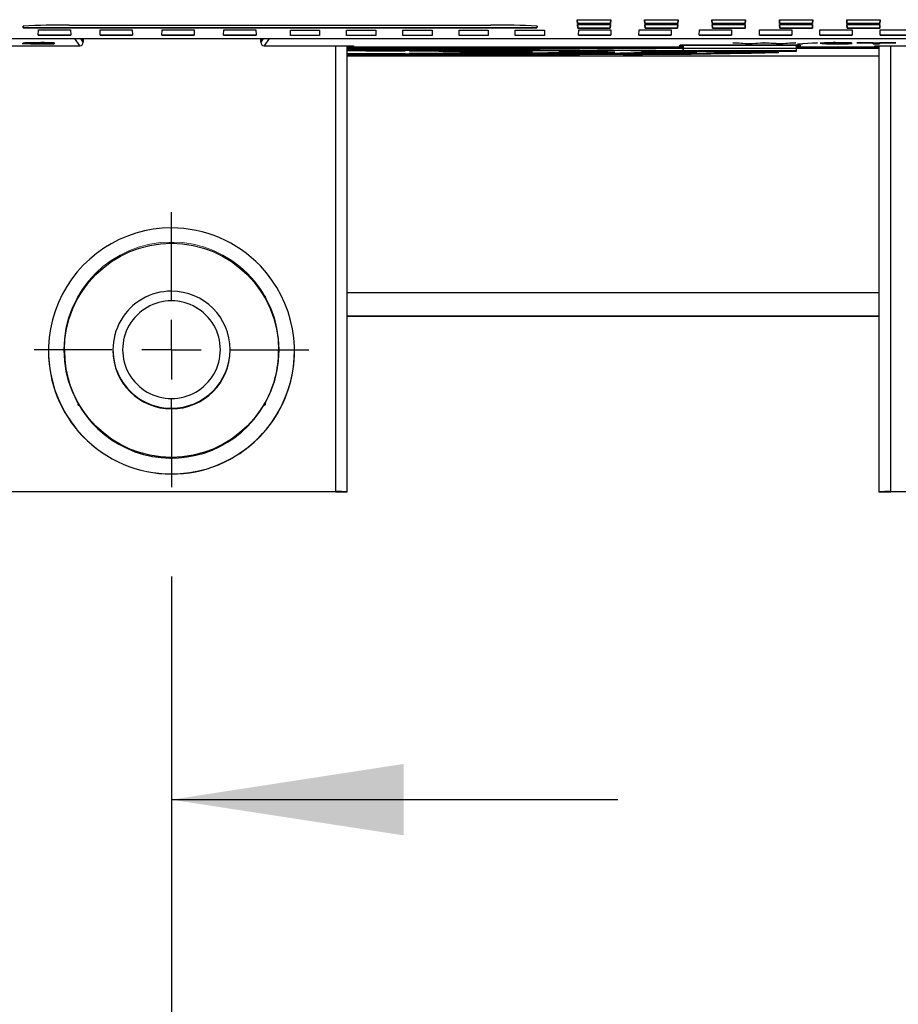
# Model space of a CAD drawing. Header units: millimetres. Extents: x 0 to 1676, y 0 to 1295.
# Tile 4 of 64: x 238 to 313, y 224 to 308. Entities that reach past the tile are written whole.
import ezdxf

# ---------------------------------------------------------------- set-up
doc = ezdxf.new("R2010")
doc.units = ezdxf.units.MM
doc.header["$LTSCALE"] = 6
doc.linetypes.add('CENTERX2', pattern=[20.32, 12.7, -2.54, 2.54, -2.54])
doc.layers.add('CENTER', color=40, linetype='CENTERX2')
doc.layers.add('DIMENSIONS', color=140, linetype='Continuous', lineweight=25)
doc.styles.add('SLDTEXTSTYLE0', font='TXT', dxfattribs={"width": 0.7})
doc.dimstyles.new('SLDDIMSTYLE0', dxfattribs={"dimtxt": 12.948047, "dimasz": 19.812, "dimexe": 0, "dimexo": 0.0625, "dimgap": 3.237012, "dimtad": 0, "dimtih": 1, "dimtoh": 1, "dimrnd": 1e-09, "dimzin": 12, "dimdsep": 46, "dimtxsty": 'SLDTEXTSTYLE0', "dimsah": 1, "dimcen": 0.09, "dimadec": 0, "dimazin": 3, "dimtfac": 1, "dimtofl": 0, "dimtmove": 0, "dimatfit": 3, "dimfxl": 0, "dimfrac": 2, "dimtolj": 1, "dimtzin": 12, "dimarcsym": 0})
doc.dimstyles.new('SLDDIMSTYLE2', dxfattribs={"dimtxt": 12.948047, "dimasz": 19.812, "dimexe": 0, "dimexo": 0.0625, "dimgap": 3.237012, "dimtad": 0, "dimtih": 1, "dimtoh": 1, "dimrnd": 1e-09, "dimzin": 4, "dimdsep": 46, "dimtxsty": 'SLDTEXTSTYLE0', "dimsah": 1, "dimcen": 0.09, "dimadec": 0, "dimazin": 1, "dimtfac": 1, "dimtmove": 0, "dimatfit": 0, "dimfxl": 0, "dimfrac": 2, "dimtolj": 1, "dimtzin": 12, "dimarcsym": 0})

# ---------------------------------------------------------------- blocks, each defined once
blk = doc.blocks.new('_D_4')
at = {"layer": 'DIMENSIONS'}
for p, q in [((136.35, 279.994), (136.35, 171.345)), ((366.507, 279.994), (366.507, 171.345)), ((136.35, 190.395), (214.648, 190.395)), ((232.19, 190.395), (227.842, 190.395)), ((227.842, 190.395), (227.842, 169.816)), ((270.667, 190.395), (275.015, 190.395)), ((275.015, 190.395), (275.015, 169.816)), ((366.507, 190.395), (288.209, 190.395)), ((227.842, 169.816), (232.19, 169.816)), ((275.015, 169.816), (270.667, 169.816))]:
    blk.add_line(p, q, dxfattribs=at)
for points in [[(136.35, 190.395), (156.162, 187.347), (156.162, 193.443)], [(366.507, 190.395), (346.695, 193.443), (346.695, 187.347)]]:
    blk.add_solid(points, dxfattribs=at)
at = {"layer": 'DIMENSIONS', "char_height": 12.7, "attachment_point": 1, "style": 'SLDTEXTSTYLE0'}
for s, insert in [('230.2', (226.805, 209.665)), ('9.06', (232.19, 186.187))]:
    blk.add_mtext(s, dxfattribs=dict(at, insert=insert))
blk = doc.blocks.new('_D_6')
at = {"layer": 'DIMENSIONS'}
for p, q in [((136.35, 279.994), (136.35, 222.789)), ((251.346, 260.892), (251.346, 222.789)), ((136.35, 241.839), (98.25, 241.839)), ((174.61, 241.839), (170.262, 241.839)), ((170.262, 241.839), (170.262, 221.261)), ((213.086, 241.839), (217.434, 241.839)), ((217.434, 241.839), (217.434, 221.261)), ((251.346, 241.839), (289.446, 241.839)), ((170.262, 221.261), (174.61, 221.261)), ((217.434, 221.261), (213.086, 221.261))]:
    blk.add_line(p, q, dxfattribs=at)
for points in [[(136.35, 241.839), (116.538, 244.887), (116.538, 238.791)], [(251.346, 241.839), (271.158, 238.791), (271.158, 244.887)]]:
    blk.add_solid(points, dxfattribs=at)
at = {"layer": 'DIMENSIONS', "char_height": 12.7, "attachment_point": 1, "style": 'SLDTEXTSTYLE0'}
for s, insert in [('115.0', (169.224, 261.109)), ('4.53', (174.61, 237.632))]:
    blk.add_mtext(s, dxfattribs=dict(at, insert=insert))
blk = doc.blocks.new('SW_CENTERMARKSYMBOL_2')
at = {"layer": 'CENTER', "color": 0}
for p, q in [((0, 5.08), (0, 11.734)), ((0, 0), (0, 2.54)), ((-5.08, 0), (-11.734, 0)), ((0, 0), (-2.54, 0)), ((0, 0), (0, -2.54)), ((0, 0), (2.54, 0)), ((5.08, 0), (11.734, 0)), ((0, -5.08), (0, -11.734))]:
    blk.add_line(p, q, dxfattribs=at)

msp = doc.modelspace()

# ---------------------------------------------------------------- linework, layer by layer
for p, q in [((238.682, 307.867), (238.691, 307.732)), ((238.682, 307.867), (238.682, 307.862)), ((238.691, 307.727), (238.682, 307.862)), ((238.691, 307.732), (282.545, 307.732)), ((238.691, 307.727), (238.691, 307.732)), ((282.545, 307.727), (238.691, 307.727)), ((242.618, 307.951), (278.618, 307.951)), ((282.545, 307.732), (282.554, 307.867)), ((282.554, 307.862), (282.545, 307.727)), ((282.545, 307.732), (282.545, 307.727)), ((282.554, 307.867), (282.554, 307.862)), ((286.006, 308.106), (285.989, 308.421)), ((285.989, 308.421), (288.847, 308.421)), ((285.989, 308.421), (286.006, 308.111)), ((286.006, 308.111), (286.006, 308.106)), ((286.006, 308.111), (288.83, 308.111)), ((288.83, 308.106), (286.006, 308.106)), ((286.011, 308.011), (288.825, 308.011)), ((286.028, 307.698), (286.011, 308.011)), ((286.011, 308.011), (286.028, 307.703)), ((286.028, 307.703), (286.028, 307.698)), ((286.028, 307.703), (288.808, 307.703)), ((288.808, 307.698), (286.028, 307.698)), ((288.825, 308.011), (288.808, 307.698)), ((288.808, 307.703), (288.825, 308.011)), ((288.808, 307.703), (288.808, 307.698)), ((288.847, 308.421), (288.83, 308.106)), ((288.83, 308.111), (288.847, 308.421)), ((288.83, 308.106), (288.83, 308.111)), ((291.756, 308.106), (291.739, 308.421)), ((291.739, 308.421), (294.597, 308.421)), ((291.739, 308.421), (291.756, 308.111)), ((291.756, 308.111), (291.756, 308.106)), ((291.756, 308.111), (294.58, 308.111)), ((294.58, 308.106), (291.756, 308.106)), ((291.761, 308.011), (294.575, 308.011)), ((291.778, 307.698), (291.761, 308.011)), ((291.761, 308.011), (291.778, 307.703)), ((291.778, 307.703), (291.778, 307.698)), ((291.778, 307.703), (294.558, 307.703)), ((294.558, 307.698), (291.778, 307.698)), ((294.575, 308.011), (294.558, 307.698)), ((294.558, 307.703), (294.575, 308.011)), ((294.558, 307.703), (294.558, 307.698)), ((294.597, 308.421), (294.58, 308.106)), ((294.58, 308.111), (294.597, 308.421)), ((294.58, 308.106), (294.58, 308.111)), ((297.506, 308.106), (297.489, 308.421)), ((297.489, 308.421), (300.347, 308.421)), ((297.489, 308.421), (297.506, 308.111)), ((297.506, 308.111), (297.506, 308.106)), ((297.506, 308.111), (300.33, 308.111)), ((300.33, 308.106), (297.506, 308.106)), ((297.511, 308.011), (300.325, 308.011)), ((297.528, 307.698), (297.511, 308.011)), ((297.511, 308.011), (297.528, 307.703)), ((297.528, 307.703), (297.528, 307.698)), ((297.528, 307.703), (300.308, 307.703)), ((300.308, 307.698), (297.528, 307.698)), ((300.325, 308.011), (300.308, 307.698)), ((300.308, 307.703), (300.325, 308.011)), ((300.308, 307.703), (300.308, 307.698)), ((300.347, 308.421), (300.33, 308.106)), ((300.33, 308.111), (300.347, 308.421)), ((300.33, 308.106), (300.33, 308.111)), ((303.256, 308.106), (303.239, 308.421)), ((303.239, 308.421), (306.097, 308.421)), ((303.239, 308.421), (303.256, 308.111)), ((303.256, 308.111), (303.256, 308.106)), ((303.256, 308.111), (306.08, 308.111)), ((306.08, 308.106), (303.256, 308.106)), ((303.261, 308.011), (306.075, 308.011)), ((303.278, 307.698), (303.261, 308.011)), ((303.261, 308.011), (303.278, 307.703)), ((303.278, 307.703), (303.278, 307.698)), ((303.278, 307.703), (306.058, 307.703)), ((306.058, 307.698), (303.278, 307.698)), ((306.075, 308.011), (306.058, 307.698)), ((306.058, 307.703), (306.075, 308.011)), ((306.058, 307.703), (306.058, 307.698)), ((306.097, 308.421), (306.08, 308.106)), ((306.08, 308.111), (306.097, 308.421)), ((306.08, 308.106), (306.08, 308.111)), ((309.006, 308.106), (308.989, 308.421)), ((308.989, 308.421), (311.847, 308.421)), ((308.989, 308.421), (309.006, 308.111)), ((309.006, 308.111), (309.006, 308.106)), ((309.006, 308.111), (311.83, 308.111)), ((311.83, 308.106), (309.006, 308.106)), ((309.011, 308.011), (311.825, 308.011)), ((309.028, 307.698), (309.011, 308.011)), ((309.011, 308.011), (309.028, 307.703)), ((309.028, 307.703), (309.028, 307.698)), ((309.028, 307.703), (311.808, 307.703)), ((311.808, 307.698), (309.028, 307.698)), ((311.825, 308.011), (311.808, 307.698)), ((311.808, 307.703), (311.825, 308.011)), ((311.808, 307.703), (311.808, 307.698)), ((311.847, 308.421), (311.83, 308.106)), ((311.83, 308.111), (311.847, 308.421)), ((311.83, 308.106), (311.83, 308.111)), ((184.189, 306.802), (243.089, 306.802)), ((239.97, 307.097), (239.988, 307.549)), ((239.97, 307.102), (242.741, 307.102)), ((242.741, 307.097), (239.97, 307.097)), ((239.988, 307.549), (242.723, 307.549)), ((242.723, 307.549), (242.741, 307.097)), ((243.093, 306.802), (243.089, 306.802)), ((243.512, 306.198), (243.089, 306.802)), ((243.093, 306.802), (259.686, 306.802)), ((243.808, 306.503), (243.599, 306.802)), ((243.808, 306.5), (243.808, 306.802)), ((243.808, 306.802), (243.808, 306.503)), ((245.245, 307.097), (245.264, 307.549)), ((248.017, 307.097), (245.245, 307.097)), ((245.246, 307.102), (248.017, 307.102)), ((245.264, 307.549), (247.998, 307.549)), ((247.998, 307.549), (248.017, 307.097)), ((250.521, 307.097), (250.539, 307.549)), ((250.521, 307.102), (253.292, 307.102)), ((253.292, 307.097), (250.521, 307.097)), ((250.539, 307.549), (253.274, 307.549)), ((253.274, 307.549), (253.292, 307.097)), ((255.796, 307.097), (255.814, 307.549)), ((255.796, 307.102), (258.567, 307.102)), ((258.567, 307.097), (255.796, 307.097)), ((255.814, 307.549), (258.549, 307.549)), ((258.549, 307.549), (258.567, 307.097)), ((258.97, 306.802), (258.97, 306.5)), ((259.179, 306.802), (258.97, 306.503)), ((258.97, 306.503), (258.97, 306.802)), ((259.689, 306.802), (259.267, 306.198)), ((259.689, 306.802), (259.686, 306.802)), ((259.689, 306.802), (318.543, 306.802)), ((261.5, 307.538), (263.991, 307.538)), ((261.5, 307.085), (261.5, 307.538)), ((261.5, 307.09), (263.991, 307.09)), ((263.991, 307.085), (261.5, 307.085)), ((263.991, 307.538), (263.991, 307.085)), ((266.3, 307.538), (268.791, 307.538)), ((266.3, 307.085), (266.3, 307.538)), ((266.3, 307.09), (268.791, 307.09)), ((268.791, 307.085), (266.3, 307.085)), ((268.791, 307.538), (268.791, 307.085)), ((271.1, 307.538), (273.591, 307.538)), ((271.1, 307.085), (271.1, 307.538)), ((271.1, 307.09), (273.591, 307.09)), ((273.591, 307.085), (271.1, 307.085)), ((273.591, 307.538), (273.591, 307.085)), ((275.9, 307.538), (278.391, 307.538)), ((275.9, 307.085), (275.9, 307.538)), ((275.9, 307.09), (278.391, 307.09)), ((278.391, 307.085), (275.9, 307.085)), ((278.391, 307.538), (278.391, 307.085)), ((280.7, 307.538), (283.191, 307.538)), ((280.7, 307.085), (280.7, 307.538)), ((280.7, 307.09), (283.191, 307.09)), ((283.191, 307.085), (280.7, 307.085)), ((283.191, 307.538), (283.191, 307.085)), ((286.091, 307.097), (286.109, 307.549)), ((286.091, 307.102), (288.862, 307.102)), ((288.862, 307.097), (286.091, 307.097)), ((286.109, 307.549), (288.844, 307.549)), ((288.844, 307.549), (288.862, 307.097)), ((291.241, 307.097), (291.259, 307.549)), ((291.241, 307.102), (294.012, 307.102)), ((294.012, 307.097), (291.241, 307.097)), ((291.259, 307.549), (293.994, 307.549)), ((293.994, 307.549), (294.012, 307.097)), ((296.391, 307.097), (296.409, 307.549)), ((296.391, 307.102), (299.162, 307.102)), ((299.162, 307.097), (296.391, 307.097)), ((296.409, 307.549), (299.144, 307.549)), ((299.144, 307.549), (299.162, 307.097)), ((301.541, 307.097), (301.559, 307.549)), ((301.541, 307.102), (304.312, 307.102)), ((304.312, 307.097), (301.541, 307.097)), ((301.559, 307.549), (304.294, 307.549)), ((304.294, 307.549), (304.312, 307.097)), ((306.691, 307.097), (306.709, 307.549)), ((306.691, 307.102), (309.462, 307.102)), ((309.462, 307.097), (306.691, 307.097)), ((306.709, 307.549), (309.444, 307.549)), ((309.444, 307.549), (309.462, 307.097)), ((311.841, 307.097), (311.859, 307.549)), ((311.841, 307.102), (314.612, 307.102)), ((314.612, 307.097), (311.841, 307.097)), ((311.859, 307.549), (314.594, 307.549)), ((235.889, 306.198), (243.508, 306.198)), ((238.587, 306.366), (238.587, 306.361)), ((241.322, 306.361), (238.587, 306.361)), ((238.653, 306.43), (238.654, 306.425)), ((239.187, 306.424), (238.654, 306.425)), ((239.32, 306.371), (241.322, 306.371)), ((239.52, 306.376), (241.322, 306.376)), ((239.64, 306.399), (239.64, 306.394)), ((240.021, 306.457), (240.021, 306.452)), ((241.322, 306.432), (241.322, 306.427)), ((241.322, 306.376), (241.322, 306.366)), ((241.322, 306.376), (241.322, 306.371)), ((241.322, 306.371), (241.322, 306.361)), ((241.322, 306.366), (241.322, 306.361)), ((243.808, 306.5), (243.808, 306.503)), ((258.97, 306.503), (258.97, 306.5)), ((259.27, 306.198), (266.889, 306.198)), ((265.346, 306.198), (265.346, 268.131)), ((266.346, 268.125), (266.346, 306.198)), ((295.021, 306.048), (266.346, 306.048)), ((295.021, 305.992), (266.346, 305.992)), ((266.346, 305.979), (311.746, 305.979)), ((266.346, 305.979), (295.021, 305.979)), ((266.889, 306.198), (266.889, 306.104)), ((266.889, 306.104), (295.021, 306.104)), ((294.696, 306.203), (294.813, 306.283)), ((295.021, 306.203), (294.696, 306.203)), ((294.703, 306.208), (295.021, 306.208)), ((294.813, 306.283), (304.957, 306.283)), ((295.021, 306.214), (295.062, 306.242)), ((295.021, 306.214), (295.021, 305.736)), ((295.042, 305.762), (295.062, 306.242)), ((295.062, 306.242), (304.663, 306.242)), ((299.274, 306.456), (299.815, 306.456)), ((299.274, 306.456), (299.274, 306.45)), ((299.274, 306.45), (299.815, 306.45)), ((300.347, 306.361), (299.274, 306.45)), ((299.815, 306.456), (300.446, 306.397)), ((299.815, 306.456), (299.815, 306.45)), ((299.815, 306.45), (300.446, 306.392)), ((300.932, 306.361), (300.347, 306.361)), ((300.446, 306.397), (300.446, 306.392)), ((300.621, 306.378), (300.812, 306.395)), ((300.621, 306.373), (300.812, 306.39)), ((300.621, 306.378), (300.621, 306.373)), ((300.812, 306.395), (301.622, 306.456)), ((300.812, 306.39), (301.622, 306.45)), ((300.812, 306.395), (300.812, 306.39)), ((301.832, 306.429), (300.932, 306.361)), ((301.622, 306.456), (302.364, 306.456)), ((301.622, 306.456), (301.622, 306.45)), ((301.622, 306.45), (302.364, 306.45)), ((302.088, 306.429), (301.955, 306.44)), ((302.97, 306.361), (302.088, 306.429)), ((302.364, 306.456), (302.962, 306.41)), ((302.364, 306.456), (302.364, 306.45)), ((302.364, 306.45), (302.962, 306.405)), ((302.962, 306.41), (303.289, 306.378)), ((302.962, 306.41), (302.962, 306.405)), ((302.962, 306.405), (303.289, 306.373)), ((303.56, 306.361), (302.97, 306.361)), ((303.289, 306.378), (303.487, 306.398)), ((303.289, 306.373), (303.488, 306.393)), ((303.289, 306.378), (303.289, 306.373)), ((303.487, 306.398), (304.12, 306.456)), ((303.487, 306.398), (303.488, 306.393)), ((303.488, 306.393), (304.12, 306.45)), ((304.661, 306.45), (303.56, 306.361)), ((304.12, 306.456), (304.661, 306.456)), ((304.12, 306.45), (304.12, 306.456)), ((304.12, 306.45), (304.661, 306.45)), ((304.661, 306.456), (304.661, 306.45)), ((304.663, 306.242), (304.705, 306.214)), ((304.663, 306.242), (304.683, 305.762)), ((304.704, 305.736), (304.705, 306.214)), ((304.704, 306.104), (311.389, 306.104)), ((311.746, 306.048), (304.704, 306.048)), ((311.746, 305.992), (304.704, 305.992)), ((304.704, 305.979), (311.746, 305.979)), ((304.705, 306.208), (305.067, 306.208)), ((305.075, 306.203), (304.705, 306.203)), ((304.799, 306.365), (306.082, 306.457)), ((304.799, 306.36), (306.082, 306.452)), ((304.799, 306.36), (304.799, 306.365)), ((304.799, 306.36), (305.208, 306.36)), ((304.957, 306.283), (305.075, 306.203)), ((306.491, 306.452), (305.208, 306.36)), ((306.082, 306.457), (306.491, 306.457)), ((306.082, 306.457), (306.082, 306.452)), ((306.082, 306.452), (306.491, 306.452)), ((306.491, 306.457), (306.491, 306.452)), ((306.725, 306.408), (306.725, 306.403)), ((308.136, 306.369), (308.136, 306.374)), ((308.209, 306.424), (308.209, 306.419)), ((308.212, 306.457), (308.212, 306.452)), ((308.86, 306.428), (309.393, 306.43)), ((309.393, 306.435), (309.393, 306.43)), ((309.46, 306.395), (309.46, 306.39)), ((309.86, 306.456), (313.196, 306.456)), ((309.86, 306.445), (309.86, 306.456)), ((309.86, 306.456), (309.86, 306.45)), ((309.86, 306.45), (313.195, 306.45)), ((309.86, 306.44), (309.86, 306.45)), ((309.86, 306.445), (309.86, 306.44)), ((311.261, 306.44), (309.86, 306.44)), ((311.261, 306.366), (311.261, 306.44)), ((311.261, 306.361), (311.261, 306.44)), ((311.261, 306.361), (311.261, 306.366)), ((311.261, 306.361), (311.795, 306.361)), ((311.389, 306.198), (318.962, 306.198)), ((311.389, 306.104), (311.389, 306.198)), ((311.746, 306.198), (311.746, 268.125)), ((311.795, 306.44), (311.795, 306.366)), ((313.195, 306.44), (311.795, 306.44)), ((311.795, 306.44), (311.795, 306.361)), ((311.795, 306.366), (311.795, 306.361)), ((312.746, 268.131), (312.746, 306.198)), ((313.196, 306.456), (313.195, 306.45)), ((313.195, 306.45), (313.195, 306.44)), ((313.196, 306.445), (313.195, 306.44)), ((313.196, 306.456), (313.196, 306.445)), ((267.933, 305.763), (266.346, 305.77)), ((267.933, 305.751), (266.346, 305.757)), ((266.346, 305.532), (267.933, 305.539)), ((311.746, 305.319), (266.346, 305.319)), ((267.933, 305.763), (269.939, 305.774)), ((271.29, 305.768), (267.933, 305.751)), ((267.933, 305.751), (267.933, 305.763)), ((267.933, 305.539), (271.29, 305.521)), ((271.662, 305.731), (275.019, 305.749)), ((275.019, 305.541), (271.662, 305.558)), ((272.711, 305.565), (275.019, 305.553)), ((272.903, 305.789), (274.929, 305.8)), ((276.254, 305.794), (272.903, 305.777)), ((272.903, 305.777), (272.903, 305.789)), ((272.903, 305.513), (276.254, 305.495)), ((275.019, 305.541), (275.019, 305.553)), ((279.983, 305.515), (276.632, 305.532)), ((277.414, 305.671), (281.856, 305.671)), ((277.414, 305.659), (277.414, 305.671)), ((282.161, 305.659), (277.414, 305.659)), ((277.414, 305.631), (282.161, 305.631)), ((277.716, 305.539), (279.983, 305.527)), ((277.866, 305.815), (279.907, 305.826)), ((281.214, 305.82), (277.866, 305.803)), ((277.866, 305.803), (277.866, 305.815)), ((277.866, 305.487), (281.214, 305.469)), ((279.983, 305.515), (279.983, 305.527)), ((284.943, 305.489), (281.595, 305.506)), ((282.701, 305.513), (284.943, 305.501)), ((282.824, 305.841), (284.877, 305.852)), ((286.171, 305.846), (282.824, 305.829)), ((282.824, 305.829), (282.824, 305.841)), ((282.824, 305.461), (286.171, 305.443)), ((284.442, 305.671), (288.934, 305.671)), ((284.442, 305.659), (284.442, 305.671)), ((289.182, 305.659), (284.442, 305.659)), ((284.442, 305.631), (289.182, 305.631)), ((284.943, 305.489), (284.943, 305.501)), ((286.553, 305.809), (289.9, 305.827)), ((289.9, 305.463), (286.553, 305.48)), ((287.676, 305.487), (289.9, 305.475)), ((289.9, 305.463), (289.9, 305.475)), ((291.46, 305.671), (295.987, 305.671)), ((291.46, 305.659), (291.46, 305.671)), ((296.196, 305.659), (291.46, 305.659)), ((291.46, 305.631), (296.196, 305.631)), ((295.021, 305.736), (295.042, 305.762)), ((295.021, 305.736), (304.704, 305.736)), ((304.683, 305.762), (295.042, 305.762)), ((298.473, 305.671), (303.026, 305.671)), ((298.473, 305.659), (298.473, 305.671)), ((303.207, 305.659), (298.473, 305.659)), ((298.473, 305.631), (303.207, 305.631)), ((304.683, 305.762), (304.704, 305.736)), ((251.181, 289.335), (251.346, 289.43)), ((251.346, 289.43), (251.51, 289.335)), ((251.346, 289.34), (251.346, 289.43)), ((251.346, 284.423), (251.346, 285.246)), ((311.746, 285.109), (266.346, 285.109)), ((243.346, 284.811), (243.51, 284.907)), ((243.346, 284.811), (243.346, 284.621)), ((259.181, 284.907), (259.346, 284.811)), ((259.346, 284.811), (259.346, 284.621)), ((311.746, 283.123), (266.346, 283.123)), ((266.346, 283.113), (311.746, 283.113)), ((240.846, 280.141), (240.846, 280.13)), ((242.202, 280.196), (242.202, 280.141)), ((246.346, 280.246), (246.346, 280.196)), ((256.346, 280.246), (256.346, 280.196)), ((260.49, 280.141), (260.49, 280.196)), ((261.846, 280.13), (261.846, 280.141)), ((243.346, 275.764), (243.346, 275.574)), ((251.346, 275.247), (251.346, 276.079)), ((259.346, 275.764), (259.346, 275.574)), ((243.346, 275.574), (243.346, 275.537)), ((243.51, 275.479), (243.346, 275.574)), ((243.51, 275.442), (243.346, 275.537)), ((243.51, 275.442), (243.51, 275.479)), ((251.346, 275.196), (251.346, 275.247)), ((259.346, 275.574), (259.181, 275.479)), ((259.346, 275.537), (259.181, 275.442)), ((259.181, 275.479), (259.181, 275.442)), ((259.346, 275.574), (259.346, 275.537)), ((243.758, 272.873), (243.758, 272.883)), ((251.181, 271.051), (251.181, 271.013)), ((251.346, 270.955), (251.181, 271.051)), ((251.346, 270.919), (251.181, 271.013)), ((251.51, 271.051), (251.346, 270.955)), ((251.346, 270.955), (251.346, 271.049)), ((251.51, 271.013), (251.346, 270.919)), ((251.346, 270.919), (251.346, 270.955)), ((251.51, 271.013), (251.51, 271.051)), ((251.346, 269.641), (251.346, 269.631)), ((237.346, 268.131), (265.346, 268.131)), ((312.746, 268.131), (340.746, 268.131)), ((265.346, 268.104), (237.346, 268.104)), ((266.346, 268.125), (266.346, 268.11)), ((311.746, 268.11), (311.746, 268.125)), ((340.746, 268.104), (312.746, 268.104))]:
    msp.add_line(p, q)
at = {"flags": 128}
for points in [[(240.114, 306.389), (239.681, 306.38), (239.32, 306.371)], [(243.512, 306.198), (243.512, 306.198), (243.511, 306.198), (243.511, 306.198), (243.51, 306.198), (243.51, 306.198), (243.509, 306.198), (243.509, 306.198), (243.508, 306.198)], [(259.27, 306.198), (259.27, 306.198), (259.269, 306.198), (259.269, 306.198), (259.268, 306.198), (259.268, 306.198), (259.268, 306.198), (259.267, 306.198), (259.267, 306.198)], [(300.446, 306.397), (300.54, 306.388), (300.621, 306.378)], [(300.446, 306.392), (300.54, 306.383), (300.621, 306.373)], [(301.955, 306.44), (301.898, 306.434), (301.832, 306.429)], [(307.424, 306.433), (307.232, 306.42), (307.186, 306.408)], [(308.643, 306.438), (308.785, 306.433), (308.86, 306.428)], [(266.346, 305.905), (266.498, 305.905), (270.794, 305.897), (274.941, 305.887), (278.906, 305.875), (282.659, 305.861), (286.171, 305.846)], [(282.824, 305.841), (279.658, 305.855), (276.279, 305.867), (272.713, 305.878), (268.985, 305.886), (266.346, 305.891)], [(282.824, 305.829), (279.658, 305.842), (276.279, 305.854), (272.713, 305.865), (268.985, 305.874), (266.346, 305.879)], [(277.866, 305.803), (275.212, 305.814), (272.387, 305.824), (269.412, 305.833), (266.346, 305.84)], [(266.346, 305.827), (268.339, 305.822), (271.123, 305.814), (273.768, 305.805), (276.254, 305.794)], [(272.903, 305.789), (270.764, 305.798), (268.494, 305.806), (266.346, 305.812)], [(272.903, 305.777), (270.764, 305.786), (268.494, 305.793), (266.346, 305.8)], [(266.346, 305.786), (267.23, 305.783), (269.318, 305.776), (271.29, 305.768)], [(266.346, 305.516), (267.23, 305.519), (269.318, 305.526), (269.939, 305.528)], [(271.29, 305.521), (269.318, 305.513), (267.23, 305.506), (266.346, 305.503)], [(266.346, 305.49), (268.494, 305.496), (270.764, 305.504), (272.903, 305.513)], [(276.254, 305.495), (273.768, 305.485), (271.123, 305.475), (268.339, 305.467), (266.346, 305.463)], [(266.346, 305.45), (269.412, 305.457), (272.387, 305.466), (275.212, 305.475), (277.866, 305.487)], [(281.214, 305.469), (278.214, 305.456), (275.015, 305.445), (271.64, 305.435), (268.115, 305.427), (266.346, 305.423)], [(266.346, 305.411), (268.985, 305.416), (272.713, 305.425), (276.279, 305.435), (279.658, 305.447), (282.824, 305.461)], [(286.171, 305.443), (282.659, 305.428), (278.906, 305.414), (274.941, 305.403), (270.794, 305.393), (266.498, 305.385), (266.346, 305.385)], [(295.021, 305.738), (294.959, 305.739), (293.288, 305.758), (291.321, 305.776), (289.07, 305.793), (286.553, 305.809)], [(295.021, 305.751), (294.959, 305.752), (293.288, 305.771), (291.321, 305.789), (289.07, 305.806), (287.676, 305.815)], [(289.9, 305.827), (292.727, 305.809), (295.021, 305.792)], [(289.9, 305.475), (292.727, 305.493), (295.252, 305.512), (297.457, 305.532), (299.326, 305.553), (300.845, 305.575), (302.003, 305.598), (302.792, 305.621), (303.026, 305.631)]]:
    msp.add_lwpolyline(points, dxfattribs=at)
at = {"color": 179, "linetype": 'Continuous', "lineweight": 18}
msp.add_circle((251.346, 280.246), 9.194, dxfattribs=at)
msp.add_circle((251.346, 280.196), 9.144)
for centre, radius, start, end in [((241.632, 264.719), 43.243, 88.69347, 93.91116), ((279.603, 264.682), 43.281, 86.09109, 91.30428), ((239.487, 294.539), 11.861, 89.26529, 94.35511), ((239.488, 294.529), 11.866, 89.26637, 94.35363), ((239.681, 288.901), 17.559, 88.88954, 93.35397), ((239.681, 288.89), 17.565, 88.89055, 93.35279), ((239.799, 297.474), 8.971, 88.70866, 93.91242), ((239.726, 323.612), 17.213, 269.71279, 273.53845), ((239.726, 323.607), 17.213, 269.71277, 273.53854), ((240.164, 294.793), 11.651, 86.92623, 90.79876), ((240.381, 291.404), 15.058, 86.41746, 91.36979), ((240.381, 291.401), 15.055, 86.41742, 91.3698), ((240.292, 319.997), 13.609, 269.24716, 274.33728), ((243.51, 306.497), 0.299, 270.42377, 0.58323), ((259.268, 306.496), 0.298, 179.32417, 269.66883), ((307.877, 293.867), 12.594, 88.4727, 95.24689), ((307.877, 293.864), 12.592, 88.47268, 95.24712), ((307.807, 318.325), 11.97, 264.81372, 271.71015), ((308.089, 271.712), 34.707, 89.80132, 91.48981), ((308.128, 268.233), 38.192, 89.87812, 91.41228), ((307.969, 293.76), 12.65, 89.40422, 93.2213), ((307.93, 315.917), 9.55, 265.96521, 271.23521), ((307.93, 315.901), 9.529, 265.95983, 271.24043), ((308.097, 283.448), 22.994, 89.87741, 91.67793), ((308.304, 297.728), 8.684, 85.88817, 91.33996), ((308.326, 314.204), 7.832, 268.61416, 274.39822), ((308.326, 314.192), 7.825, 268.61074, 274.40141), ((308.176, 280.779), 25.663, 88.95652, 90.0646), ((308.469, 320.984), 14.627, 268.80621, 273.88353), ((308.501, 292.012), 14.415, 86.18638, 91.1609), ((308.502, 292.041), 14.381, 86.18086, 91.16633), ((308.504, 290.505), 15.954, 86.8055, 91.04835), ((308.504, 290.499), 15.955, 86.80605, 91.048), ((271.451, 61.453), 244.278, 88.60117, 89.95039), ((271.451, 549.836), 244.278, 270.04961, 271.39883), ((272.104, 93.295), 212.443, 88.5678, 89.83627), ((275.002, 21.841), 283.908, 88.55502, 89.99653), ((275.002, 589.448), 283.908, 270.00347, 271.44498), ((274.356, 665.223), 359.671, 270.10552, 271.19474), ((276.709, 608.441), 302.908, 269.98548, 271.46297), ((280.256, -36.545), 342.32, 88.5059, 90.04566), ((280.256, 647.835), 342.32, 269.95434, 271.4941), ((279.629, 722.948), 417.421, 270.04867, 271.27733), ((281.962, 666.751), 361.245, 269.94174, 271.50671), ((285.507, -94.738), 400.539, 88.47084, 90.08072), ((285.507, 706.027), 400.539, 269.91928, 271.52916), ((284.892, 780.68), 475.179, 270.00616, 271.33794), ((287.213, 724.9), 419.421, 269.90996, 271.53849), ((290.757, 764.105), 458.643, 269.89299, 271.55546), ((294.902, 223.626), 82.11, 87.507, 89.76452), ((295.502, 240.069), 65.669, 87.4066, 89.45798), ((299.769, 230.717), 75.02, 87.37354, 89.6045), ((251.346, 280.141), 10.5, 89.9993, 223.72628), ((251.346, 280.141), 10.5, 43.72664, 90.00007), ((251.346, 280.141), 10.5, 269.9993, 43.72628), ((251.346, 280.246), 5, 89.99937, 270.00063), ((251.346, 280.246), 5, 0.00039, 90.00039), ((251.346, 280.251), 4.172, 89.9994, 270.0006), ((251.346, 280.251), 4.172, 269.9994, 90.0006), ((251.345, 280.13), 10.5, 180.00006, 223.72663), ((251.346, 280.141), 9.144, 180.00074, 329.75794), ((251.346, 280.196), 5, 180.00039, 270.00039), ((251.346, 280.247), 5, 269.99961, 359.99961), ((251.346, 280.196), 5, 269.99961, 359.99961), ((251.346, 280.13), 10.5, 269.99958, 359.99964), ((251.346, 280.141), 9.144, 331.21511, 359.99998), ((251.345, 280.193), 9.144, 208.9683, 211.03238), ((251.346, 280.193), 9.144, 328.96762, 331.0317), ((251.346, 280.141), 10.5, 223.72664, 270.00007), ((251.346, 280.131), 10.5, 223.72664, 270.00007), ((251.346, 280.193), 9.144, 268.96798, 270), ((251.346, 280.193), 9.144, 270, 271.03202), ((265.596, 220.38), 47.751, 89.10005, 90.29996), ((312.496, 220.38), 47.751, 89.70004, 90.89995), ((265.596, 315.855), 47.751, 269.70004, 270.89995), ((312.496, 315.855), 47.751, 269.10005, 270.29996)]:
    msp.add_arc(centre, radius, start, end)

# ---------------------------------------------------------------- block references
at = {"layer": 'CENTER'}
msp.add_blockref('SW_CENTERMARKSYMBOL_2', (251.346, 280.246), dxfattribs=at)

# ---------------------------------------------------------------- dimensions: what is measured, and where the dimension line sits
at = {"layer": 'DIMENSIONS'}
for base, p2, dimstyle, picture, middle in [((251.346, 241.839), (251.346, 268.512), 'SLDDIMSTYLE2', '_D_6', (193.848, 241.839)), ((366.507, 190.395), (366.507, 287.614), 'SLDDIMSTYLE0', '_D_4', (251.429, 190.395))]:
    dim = msp.add_linear_dim(base=base, p1=(136.35, 287.614), p2=p2, angle=0, dimstyle=dimstyle, dxfattribs=at)
    dim.commit()
    dim.dimension.update_dxf_attribs({"geometry": picture, "text_midpoint": middle, "dimtype": 160})

doc.saveas('drawing.dxf')
